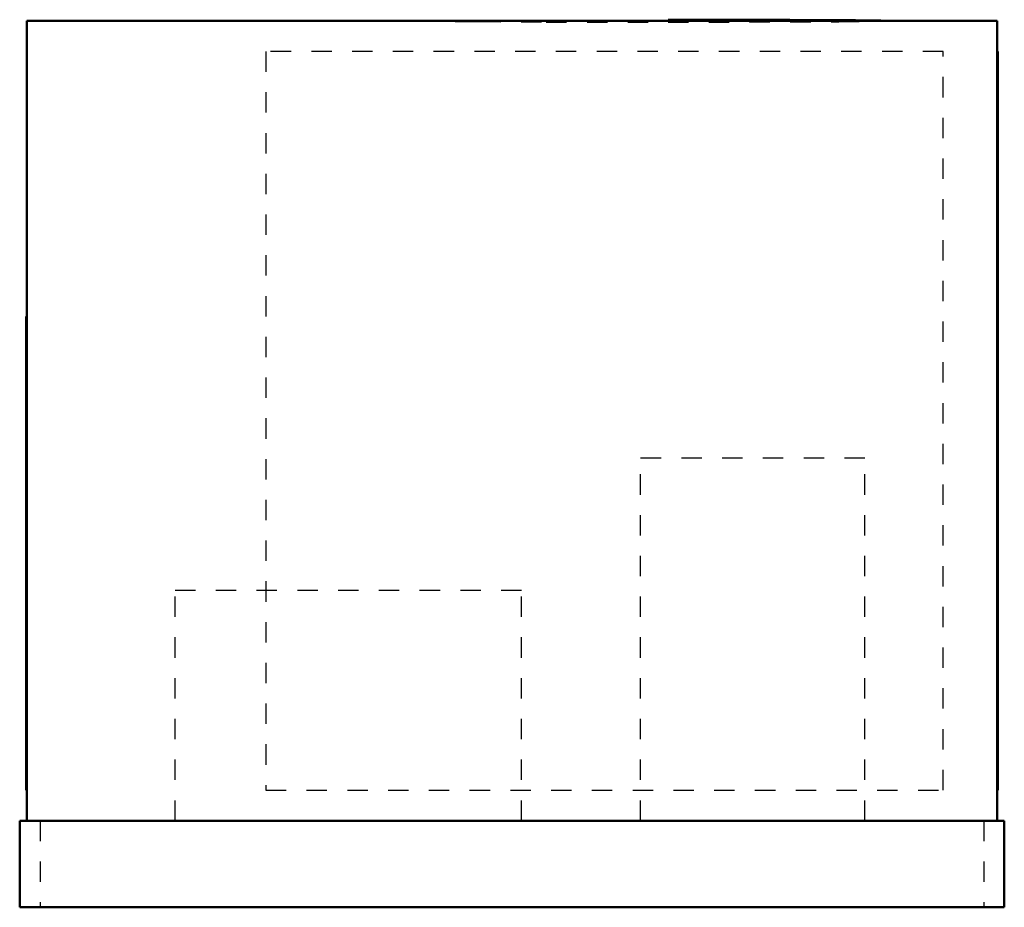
# Model space of a CAD drawing. Header units: inches. Extents: x -24.2 to 24.2, y 0 to 43.6.
import ezdxf

# ---------------------------------------------------------------- set-up
doc = ezdxf.new("R2010")
doc.units = ezdxf.units.IN
doc.header["$MEASUREMENT"] = 0
doc.linetypes.add('Dashed', pattern=[2, 1, -1])
for name, color, linetype, lineweight in [('AM_0', 7, 'Continuous', 50), ('AM_4', 3, 'Continuous', 25), ('AM_9', 6, 'Dashed', 25)]:
    doc.layers.add(name, color=color, linetype=linetype, lineweight=lineweight)

# ---------------------------------------------------------------- blocks, each defined once
blk = doc.blocks.new('1_DSH0723D000001S_PART8_0_in_DSH0723D000001S_2')
at = {"layer": 'AM_0'}
for p, q in [((-24.15625, 4.25), (24.15625, 4.25)), ((-24.15625, 4.25), (-24.15625, 0)), ((24.15625, 4.25), (24.15625, 0)), ((24.15625, 0), (-24.15625, 0))]:
    blk.add_line(p, q, dxfattribs=at)
at = {"layer": 'AM_9'}
for p, q in [((-23.15625, 4.25), (-23.15625, 0)), ((23.15625, 4.25), (23.15625, 0))]:
    blk.add_line(p, q, dxfattribs=at)
blk = doc.blocks.new('2_DSH0723D000001S_PART7_0_in_DSH0723D000001S_2')
at = {"layer": 'AM_0'}
for p, q in [((-23.8125, 43.5), (23.8125, 43.5)), ((-23.8125, 43.5), (-23.8125, 4.25)), ((23.8125, 43.5), (23.8125, 4.25))]:
    blk.add_line(p, q, dxfattribs=at)
blk = doc.blocks.new('3_DSH0723D000001S_PART6_0_in_DSH0723D000001S_2')
at = {"layer": 'AM_9'}
for p, q in [((6.3125, 22.0625), (17.3125, 22.0625)), ((6.3125, 4.25), (6.3125, 22.0625)), ((17.3125, 4.25), (17.3125, 22.0625))]:
    blk.add_line(p, q, dxfattribs=at)
blk = doc.blocks.new('4_DSH0723D000001S_PART5_0_in_DSH0723D000001S_2')
at = {"layer": 'AM_9'}
for p, q in [((-16.53125, 15.5625), (0.46875, 15.5625)), ((-16.53125, 4.25), (-16.53125, 15.5625)), ((0.46875, 4.25), (0.46875, 15.5625))]:
    blk.add_line(p, q, dxfattribs=at)
blk = doc.blocks.new('5_DSH0723D000001S_PART4_0_in_DSH0723D000001S_2')
at = {"layer": 'AM_9'}
for p, q in [((-12.078125, 42), (-12.078125, 5.75)), ((21.15625, 42), (-12.078125, 42)), ((21.15625, 5.75), (21.15625, 42)), ((-12.078125, 5.75), (21.15625, 5.75))]:
    blk.add_line(p, q, dxfattribs=at)
blk = doc.blocks.new('6_DSH0723D000001S_PART3_0_in_DSH0723D000001S_2')
at = {"layer": 'AM_0'}
for p, q in [((23.8125, 42), (23.84375, 42)), ((23.84375, 42), (23.84375, 5.75)), ((23.84375, 5.75), (23.8125, 5.75))]:
    blk.add_line(p, q, dxfattribs=at)
blk = doc.blocks.new('7_DSH0723D000001S_PART2_0_in_DSH0723D000001S_2')
at = {"layer": 'AM_0'}
blk.add_lwpolyline([(18.656, 43.5), (18.656, 43.5), (18.656, 43.5), (18.656, 43.5), (18.656, 43.501), (18.652, 43.502), (18.629, 43.504), (18.096, 43.52), (17.653, 43.526), (16.859, 43.534), (13.632, 43.552), (7.656, 43.563)], dxfattribs=at)
at = {"layer": 'AM_4'}
blk.add_line((7.656, 43.5), (7.656, 43.563), dxfattribs=at)
at = {"layer": 'AM_9'}
for points in [[(-3.344, 43.5), (-3.344, 43.5), (-3.344, 43.5), (-3.344, 43.5), (-3.343, 43.499), (-3.34, 43.498), (-3.316, 43.496), (-2.784, 43.48), (-2.34, 43.474), (-1.546, 43.466), (1.681, 43.448), (7.656, 43.437)], [(7.656, 43.437), (16.037, 43.46), (18.505, 43.49), (18.636, 43.496), (18.653, 43.498), (18.655, 43.499), (18.656, 43.5), (18.656, 43.5), (18.656, 43.5), (18.656, 43.5), (18.656, 43.5)]]:
    blk.add_lwpolyline(points, dxfattribs=at)
blk = doc.blocks.new('8_DSH0723D000001S_PART1_0_in_DSH0723D000001S_2')
at = {"layer": 'AM_0'}
for p, q in [((-23.8125, 29), (-23.84375, 29)), ((-23.84375, 5.75), (-23.84375, 29)), ((-23.84375, 5.75), (-23.8125, 5.75))]:
    blk.add_line(p, q, dxfattribs=at)

msp = doc.modelspace()

# ---------------------------------------------------------------- block references
for name in ['2_DSH0723D000001S_PART7_0_in_DSH0723D000001S_2', '7_DSH0723D000001S_PART2_0_in_DSH0723D000001S_2', '5_DSH0723D000001S_PART4_0_in_DSH0723D000001S_2', '6_DSH0723D000001S_PART3_0_in_DSH0723D000001S_2', '8_DSH0723D000001S_PART1_0_in_DSH0723D000001S_2', '3_DSH0723D000001S_PART6_0_in_DSH0723D000001S_2', '4_DSH0723D000001S_PART5_0_in_DSH0723D000001S_2', '1_DSH0723D000001S_PART8_0_in_DSH0723D000001S_2']:
    msp.add_blockref(name, (0, 0))

doc.saveas('drawing.dxf')
